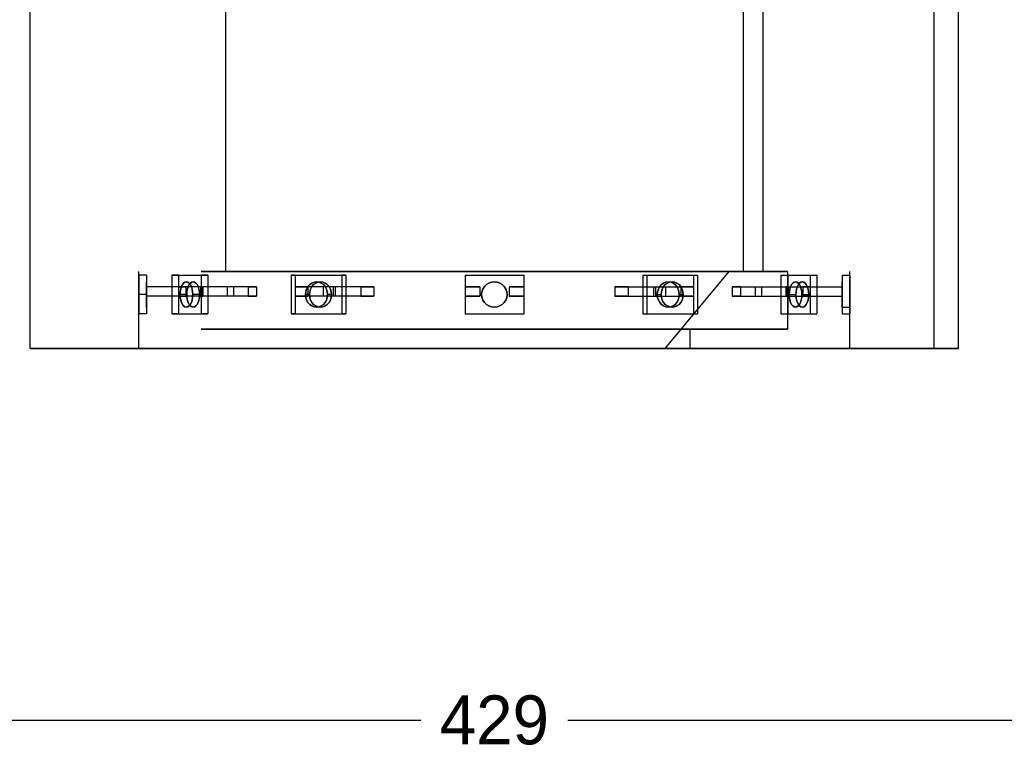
# Model space of a CAD drawing. Header units: millimetres. Extents: x -253 to 492, y -308 to 204.
# Tile 10 of 19: x -48 to 52, y -41 to 34. Entities that reach past the tile are written whole.
import ezdxf

# ---------------------------------------------------------------- set-up
doc = ezdxf.new("R2010")
doc.units = ezdxf.units.MM
doc.layers.add('DIMENSIONS', color=7, linetype='Continuous')
doc.layers.add('GEOMETRY', color=7, linetype='Continuous')
doc.dimstyles.get("Standard").update_dxf_attribs({"dimtxt": 2.5, "dimasz": 2.5, "dimexe": 1.25, "dimexo": 0.625, "dimtad": 1, "dimcen": 2.5, "dimazin": 3, "dimtfac": 1, "dimtmove": 0, "dimatfit": 3})

# ---------------------------------------------------------------- blocks, each defined once
blk = doc.blocks.new('_CLOSEDFILLED')
at = {"color": 0, "linetype": 'BYBLOCK'}
blk.add_solid([(-1, 0.164), (0, 0), (-1, -0.164)], dxfattribs=at)
blk = doc.blocks.new('*D1')
at = {"color": 7}
for p, q in [((-214.5, -3), (-214.5, -41)), ((214.5, -3), (214.5, -41)), ((-211.5, -38), (-7.5, -38)), ((7.5, -38), (211.5, -38))]:
    blk.add_line(p, q, dxfattribs=at)
at = {"layer": 'Defpoints'}
for p in [(-214.5, 0), (214.5, 0), (-214.5, -38)]:
    blk.add_point(p, dxfattribs=at)
at = {"layer": 'DIMENSIONS', "color": 7, "xscale": 3, "yscale": 3, "rotation": 180}
blk.add_blockref('_CLOSEDFILLED', (-214.5, -38), dxfattribs=at)
at = {"layer": 'DIMENSIONS', "color": 7, "xscale": 3, "yscale": 3}
blk.add_blockref('_CLOSEDFILLED', (214.5, -38), dxfattribs=at)
at = {"layer": 'DIMENSIONS', "color": 7, "insert": (0, -38), "char_height": 5, "attachment_point": 5}
blk.add_mtext('429', dxfattribs=at)

msp = doc.modelspace()

# ---------------------------------------------------------------- linework, layer by layer
at = {"layer": 'GEOMETRY'}
for p, q in [((-47.4012, 0), (-47.4012, 94.3089)), ((47.4012, 0), (47.4012, 94.3089)), ((-27.436, 7.8591), (-27.436, 86.4499)), ((27.436, 7.8591), (27.436, 86.4499)), ((-36.3153, 0), (-36.3153, 7.8591)), ((36.3153, 0), (36.3153, 7.8591))]:
    msp.add_line(p, q, dxfattribs=at)
for points in [[(44.9012, 0), (44.9012, 91.8442)], [(47.4012, 0), (47.4012, 92.3089)], [(25.4407, 7.8591), (25.4407, 86.4499)], [(27.436, 7.8591), (27.436, 86.4499)], [(-36.3153, 7.4661), (-36.3153, 3.5366)], [(-35.5172, 7.4661), (-36.3153, 7.4661)], [(-35.5172, 7.4661), (-35.5172, 6.2873)], [(-35.5172, 7.4661), (-35.5172, 3.5366)], [(-32.9465, 7.4661), (-29.9535, 7.4661)], [(-32.2553, 7.4661), (-32.9465, 7.4661)], [(-32.9465, 7.4661), (-32.9465, 3.5366)], [(-32.2553, 7.4661), (-29.2623, 7.4661)], [(-32.2553, 7.4661), (-32.2553, 3.5366)], [(-32.2553, 7.4661), (-32.2553, 6.2873)], [(-29.9535, 7.4661), (-29.9535, 3.5366)], [(-29.2623, 7.4661), (-29.9535, 7.4661)], [(29.9302, 7.8591), (29.1798, 7.8591), (26.9662, 7.8591), (23.4004, 7.8591), (18.6612, 7.8591), (12.9862, 7.8591), (6.6601, 7.8591), (0, 7.8591), (-6.6601, 7.8591), (-12.9862, 7.8591), (-18.6612, 7.8591), (-23.4004, 7.8591), (-26.9662, 7.8591), (-29.1798, 7.8591), (-29.9302, 7.8591), (-29.1798, 7.8591), (-26.9662, 7.8591), (-23.4004, 7.8591), (-18.6612, 7.8591), (-12.9862, 7.8591), (-6.6601, 7.8591), (0, 7.8591), (6.6601, 7.8591), (12.9862, 7.8591), (18.6612, 7.8591), (23.4004, 7.8591), (26.9662, 7.8591), (29.1798, 7.8591), (29.9302, 7.8591)], [(-29.2623, 7.4661), (-29.2623, 6.2873)], [(-29.2623, 7.4661), (-29.2623, 3.5366)], [(27.436, 7.8591), (26.7482, 7.8591), (24.719, 7.8591), (21.4504, 7.8591), (17.1061, 7.8591), (11.9041, 7.8591), (6.1051, 7.8591), (0, 7.8591), (-6.1051, 7.8591), (-11.9041, 7.8591), (-17.1061, 7.8591), (-21.4504, 7.8591), (-24.719, 7.8591), (-26.7482, 7.8591), (-27.436, 7.8591), (-26.7482, 7.8591), (-24.719, 7.8591), (-21.4504, 7.8591), (-17.1061, 7.8591), (-11.9041, 7.8591), (-6.1051, 7.8591), (0, 7.8591), (6.1051, 7.8591), (11.9041, 7.8591), (17.1061, 7.8591), (21.4504, 7.8591), (24.719, 7.8591), (26.7482, 7.8591), (27.436, 7.8591)], [(25.4407, 7.8591), (24.8028, 7.8591), (22.9213, 7.8591), (19.8903, 7.8591), (15.862, 7.8591), (11.0383, 7.8591), (5.6611, 7.8591), (0, 7.8591), (-5.6611, 7.8591), (-11.0383, 7.8591), (-15.862, 7.8591), (-19.8903, 7.8591), (-22.9213, 7.8591), (-24.8028, 7.8591), (-25.4407, 7.8591), (-24.8028, 7.8591), (-22.9213, 7.8591), (-19.8903, 7.8591), (-15.862, 7.8591), (-11.0383, 7.8591), (-5.6611, 7.8591), (0, 7.8591), (5.6611, 7.8591), (11.0383, 7.8591), (15.862, 7.8591), (19.8903, 7.8591), (22.9213, 7.8591), (24.8028, 7.8591), (25.4407, 7.8591)], [(23.9442, 7.8591), (23.3439, 7.8591), (21.573, 7.8591), (18.7203, 7.8591), (14.929, 7.8591), (10.389, 7.8591), (5.3281, 7.8591), (0, 7.8591), (-5.3281, 7.8591), (-10.389, 7.8591), (-14.929, 7.8591), (-18.7203, 7.8591), (-21.573, 7.8591), (-23.3439, 7.8591), (-23.9442, 7.8591), (-23.3439, 7.8591), (-21.573, 7.8591), (-18.7203, 7.8591), (-14.929, 7.8591), (-10.389, 7.8591), (-5.3281, 7.8591), (0, 7.8591), (5.3281, 7.8591), (10.389, 7.8591), (14.929, 7.8591), (18.7203, 7.8591), (21.573, 7.8591), (23.3439, 7.8591), (23.9442, 7.8591)], [(-20.7497, 7.4661), (-15.5656, 7.4661)], [(-20.3506, 7.4661), (-20.7497, 7.4661)], [(-20.7497, 7.4661), (-20.7497, 3.5366)], [(-20.3506, 7.4661), (-15.1666, 7.4661)], [(-20.3506, 7.4661), (-20.3506, 3.5366)], [(-20.3506, 7.4661), (-20.3506, 6.2873)], [(-15.5656, 7.4661), (-15.5656, 3.5366)], [(-15.1666, 7.4661), (-15.5656, 7.4661)], [(-15.1666, 7.4661), (-15.1666, 6.2873)], [(-15.1666, 7.4661), (-15.1666, 3.5366)], [(-2.993, 7.4661), (2.993, 7.4661)], [(-2.993, 7.4661), (-2.993, 3.5366)], [(-2.993, 7.4661), (-2.993, 6.2873)], [(2.993, 7.4661), (2.993, 3.5366)], [(2.993, 7.4661), (2.993, 6.2873)], [(15.1666, 7.4661), (20.3506, 7.4661)], [(15.1666, 7.4661), (15.5656, 7.4661)], [(15.1666, 7.4661), (15.1666, 3.5366)], [(15.1666, 7.4661), (15.1666, 6.2873)], [(15.5656, 7.4661), (20.7497, 7.4661)], [(15.5656, 7.4661), (15.5656, 3.5366)], [(23.9442, 7.8591), (17.4209, 0)], [(20.3506, 7.4661), (20.7497, 7.4661)], [(20.3506, 7.4661), (20.3506, 6.2873)], [(20.3506, 7.4661), (20.3506, 3.5366)], [(20.7497, 7.4661), (20.7497, 3.5366)], [(29.2623, 7.4661), (29.2623, 3.5366)], [(29.2623, 7.4661), (32.2553, 7.4661)], [(29.2623, 7.4661), (29.9535, 7.4661)], [(29.2623, 7.4661), (29.2623, 6.2873)], [(29.9302, 7.8591), (29.9302, 1.9648)], [(29.9535, 7.4661), (29.9535, 3.5366)], [(29.9535, 7.4661), (32.9465, 7.4661)], [(32.2553, 7.4661), (32.2553, 6.2873)], [(32.2553, 7.4661), (32.9465, 7.4661)], [(32.2553, 7.4661), (32.2553, 3.5366)], [(32.9465, 7.4661), (32.9465, 3.5366)], [(35.5172, 7.4661), (36.3153, 7.4661)], [(35.5172, 7.4661), (35.5172, 6.2873)], [(35.5172, 7.4661), (35.5172, 3.5366)], [(36.3153, 7.4661), (36.3153, 3.5366)], [(-36.3153, 5.5014), (-36.3153, 5.2128), (-36.3153, 4.9386), (-36.3153, 4.6927), (-36.3153, 4.4873), (-36.3153, 4.3328), (-36.3153, 4.2369), (-36.3153, 4.2044), (-36.3153, 4.2369), (-36.3153, 4.3328), (-36.3153, 4.4873), (-36.3153, 4.6927), (-36.3153, 4.9386), (-36.3153, 5.2128), (-36.3153, 5.5014), (-36.3153, 5.79), (-36.3153, 6.0641), (-36.3153, 6.31), (-36.3153, 6.5154), (-36.3153, 6.6699), (-36.3153, 6.7658), (-36.3153, 6.7983), (-36.3153, 6.7658), (-36.3153, 6.6699), (-36.3153, 6.5154), (-36.3153, 6.31), (-36.3153, 6.0641), (-36.3153, 5.79), (-36.3153, 5.5014)], [(-35.5172, 5.5014), (-35.5172, 5.2128), (-35.5172, 4.9386), (-35.5172, 4.6927), (-35.5172, 4.4873), (-35.5172, 4.3328), (-35.5172, 4.2369), (-35.5172, 4.2044), (-35.5172, 4.2369), (-35.5172, 4.3328), (-35.5172, 4.4873), (-35.5172, 4.6927), (-35.5172, 4.9386), (-35.5172, 5.2128), (-35.5172, 5.5014), (-35.5172, 5.79), (-35.5172, 6.0641), (-35.5172, 6.31), (-35.5172, 6.5154), (-35.5172, 6.6699), (-35.5172, 6.7658), (-35.5172, 6.7983), (-35.5172, 6.7658), (-35.5172, 6.6699), (-35.5172, 6.5154), (-35.5172, 6.31), (-35.5172, 6.0641), (-35.5172, 5.79), (-35.5172, 5.5014)], [(-29.7802, 6.2873), (-35.5172, 6.2873)], [(-35.5172, 6.2873), (-35.5172, 5.3442)], [(-29.8928, 6.2873), (-35.5172, 6.2873)], [(-27.2869, 6.2873), (-32.2553, 6.2873)], [(-32.2553, 6.2873), (-31.5071, 6.2873)], [(-30.8015, 5.5014), (-30.8178, 5.2128), (-30.8657, 4.9386), (-30.943, 4.6927), (-31.0457, 4.4873), (-31.1686, 4.3328), (-31.3057, 4.2369), (-31.45, 4.2044), (-31.5943, 4.2369), (-31.7314, 4.3328), (-31.8543, 4.4873), (-31.957, 4.6927), (-32.0343, 4.9386), (-32.0822, 5.2128), (-32.0985, 5.5014), (-32.0822, 5.79), (-32.0343, 6.0641), (-31.957, 6.31), (-31.8543, 6.5154), (-31.7314, 6.6699), (-31.5943, 6.7658), (-31.45, 6.7983), (-31.3057, 6.7658), (-31.1686, 6.6699), (-31.0457, 6.5154), (-30.943, 6.31), (-30.8657, 6.0641), (-30.8178, 5.79), (-30.8015, 5.5014)], [(-32.0985, 5.5014), (-32.0822, 5.2128), (-32.0343, 4.9386), (-31.957, 4.6927), (-31.8543, 4.4873), (-31.7314, 4.3328), (-31.5943, 4.2369), (-31.45, 4.2044), (-31.3057, 4.2369), (-31.1686, 4.3328), (-31.0457, 4.4873), (-30.943, 4.6927), (-30.8657, 4.9386), (-30.8178, 5.2128), (-30.8015, 5.5014), (-30.8178, 5.79), (-30.8657, 6.0641), (-30.943, 6.31), (-31.0457, 6.5154), (-31.1686, 6.6699), (-31.3057, 6.7658), (-31.45, 6.7983), (-31.5943, 6.7658), (-31.7314, 6.6699), (-31.8543, 6.5154), (-31.957, 6.31), (-32.0343, 6.0641), (-32.0822, 5.79), (-32.0985, 5.5014)], [(-31.5071, 6.2873), (-31.5071, 5.3442)], [(-26.6362, 6.2873), (-31.5071, 6.2873)], [(-30.1103, 5.5014), (-30.1266, 5.2128), (-30.1745, 4.9386), (-30.2518, 4.6927), (-30.3545, 4.4873), (-30.4774, 4.3328), (-30.6145, 4.2369), (-30.7588, 4.2044), (-30.9031, 4.2369), (-31.0402, 4.3328), (-31.1631, 4.4873), (-31.2658, 4.6927), (-31.3431, 4.9386), (-31.391, 5.2128), (-31.4073, 5.5014), (-31.391, 5.79), (-31.3431, 6.0641), (-31.2658, 6.31), (-31.1631, 6.5154), (-31.0402, 6.6699), (-30.9031, 6.7658), (-30.7588, 6.7983), (-30.6145, 6.7658), (-30.4774, 6.6699), (-30.3545, 6.5154), (-30.2518, 6.31), (-30.1745, 6.0641), (-30.1266, 5.79), (-30.1103, 5.5014)], [(-31.4073, 5.5014), (-31.391, 5.2128), (-31.3431, 4.9386), (-31.2658, 4.6927), (-31.1631, 4.4873), (-31.0402, 4.3328), (-30.9031, 4.2369), (-30.7588, 4.2044), (-30.6145, 4.2369), (-30.4774, 4.3328), (-30.3545, 4.4873), (-30.2518, 4.6927), (-30.1745, 4.9386), (-30.1266, 5.2128), (-30.1103, 5.5014), (-30.1266, 5.79), (-30.1745, 6.0641), (-30.2518, 6.31), (-30.3545, 6.5154), (-30.4774, 6.6699), (-30.6145, 6.7658), (-30.7588, 6.7983), (-30.9031, 6.7658), (-31.0402, 6.6699), (-31.1631, 6.5154), (-31.2658, 6.31), (-31.3431, 6.0641), (-31.391, 5.79), (-31.4073, 5.5014)], [(-30.0105, 6.2873), (-30.0105, 5.3442)], [(-29.2623, 6.2873), (-30.0105, 6.2873)], [(-25.1397, 6.2873), (-30.0105, 6.2873)], [(-29.8928, 6.2873), (-29.8928, 5.3442)], [(-29.8928, 6.2873), (-29.89, 6.2873), (-29.887, 6.2873), (-29.884, 6.2873), (-29.8809, 6.2873), (-29.8776, 6.2873), (-29.8743, 6.2873), (-29.8708, 6.2873), (-29.8673, 6.2873), (-29.8636, 6.2873), (-29.8598, 6.2873), (-29.856, 6.2873), (-29.852, 6.2873), (-29.848, 6.2873), (-29.8438, 6.2873), (-29.8395, 6.2873), (-29.8351, 6.2873), (-29.8307, 6.2873), (-29.8261, 6.2873), (-29.8214, 6.2873), (-29.8166, 6.2873), (-29.8117, 6.2873), (-29.8067, 6.2873), (-29.8016, 6.2873), (-29.7964, 6.2873), (-29.7911, 6.2873), (-29.7857, 6.2873), (-29.7802, 6.2873)], [(-29.7802, 6.2873), (-29.7802, 5.3442)], [(-24.2939, 6.2873), (-29.2623, 6.2873)], [(-26.6362, 6.2873), (-26.6615, 6.2873), (-26.6867, 6.2873), (-26.7118, 6.2873), (-26.7369, 6.2873), (-26.7618, 6.2873), (-26.7866, 6.2873), (-26.8114, 6.2873), (-26.836, 6.2873), (-26.8606, 6.2873), (-26.8851, 6.2873), (-26.9095, 6.2873), (-26.9338, 6.2873), (-26.958, 6.2873), (-26.9821, 6.2873), (-27.0061, 6.2873), (-27.03, 6.2873), (-27.0538, 6.2873), (-27.0776, 6.2873), (-27.1012, 6.2873), (-27.1247, 6.2873), (-27.1482, 6.2873), (-27.1715, 6.2873), (-27.1948, 6.2873), (-27.218, 6.2873), (-27.2411, 6.2873), (-27.264, 6.2873), (-27.2869, 6.2873)], [(-27.2869, 6.2873), (-27.2869, 5.3442)], [(-26.6362, 6.2873), (-26.6362, 5.3442)], [(-25.1397, 6.2873), (-25.1397, 5.3442)], [(-25.1397, 6.2873), (-25.1095, 6.2873), (-25.0792, 6.2873), (-25.0488, 6.2873), (-25.0183, 6.2873), (-24.9877, 6.2873), (-24.9571, 6.2873), (-24.9264, 6.2873), (-24.8956, 6.2873), (-24.8647, 6.2873), (-24.8337, 6.2873), (-24.8026, 6.2873), (-24.7715, 6.2873), (-24.7402, 6.2873), (-24.7089, 6.2873), (-24.6775, 6.2873), (-24.646, 6.2873), (-24.6144, 6.2873), (-24.5827, 6.2873), (-24.551, 6.2873), (-24.5191, 6.2873), (-24.4872, 6.2873), (-24.4552, 6.2873), (-24.4231, 6.2873), (-24.3909, 6.2873), (-24.3587, 6.2873), (-24.3263, 6.2873), (-24.2939, 6.2873)], [(-24.2939, 6.2873), (-24.2939, 5.3442)], [(-17.4821, 6.2873), (-20.3506, 6.2873)], [(-20.3506, 6.2873), (-19.0546, 6.2873)], [(-19.2809, 5.5014), (-19.2527, 5.79), (-19.1697, 6.0641), (-19.0358, 6.31), (-18.858, 6.5154), (-18.645, 6.6699), (-18.4076, 6.7658), (-18.1577, 6.7983), (-17.9077, 6.7658), (-17.6703, 6.6699), (-17.4574, 6.5154), (-17.2795, 6.31), (-17.1457, 6.0641), (-17.0626, 5.79), (-17.0345, 5.5014), (-17.0626, 5.2128), (-17.1457, 4.9386), (-17.2795, 4.6927), (-17.4574, 4.4873), (-17.6703, 4.3328), (-17.9077, 4.2369), (-18.1577, 4.2044), (-18.4076, 4.2369), (-18.645, 4.3328), (-18.858, 4.4873), (-19.0358, 4.6927), (-19.1697, 4.9386), (-19.2527, 5.2128), (-19.2809, 5.5014)], [(-17.0345, 5.5014), (-17.0626, 5.79), (-17.1457, 6.0641), (-17.2795, 6.31), (-17.4574, 6.5154), (-17.6703, 6.6699), (-17.9077, 6.7658), (-18.1577, 6.7983), (-18.4076, 6.7658), (-18.645, 6.6699), (-18.858, 6.5154), (-19.0358, 6.31), (-19.1697, 6.0641), (-19.2527, 5.79), (-19.2809, 5.5014), (-19.2527, 5.2128), (-19.1697, 4.9386), (-19.0358, 4.6927), (-18.858, 4.4873), (-18.645, 4.3328), (-18.4076, 4.2369), (-18.1577, 4.2044), (-17.9077, 4.2369), (-17.6703, 4.3328), (-17.4574, 4.4873), (-17.2795, 4.6927), (-17.1457, 4.9386), (-17.0626, 5.2128), (-17.0345, 5.5014)], [(-19.0546, 6.2873), (-19.0546, 5.3442)], [(-16.2424, 6.2873), (-19.0546, 6.2873)], [(-18.8818, 5.5014), (-18.8537, 5.79), (-18.7706, 6.0641), (-18.6368, 6.31), (-18.4589, 6.5154), (-18.2459, 6.6699), (-18.0085, 6.7658), (-17.7586, 6.7983), (-17.5087, 6.7658), (-17.2713, 6.6699), (-17.0583, 6.5154), (-16.8804, 6.31), (-16.7466, 6.0641), (-16.6636, 5.79), (-16.6354, 5.5014), (-16.6636, 5.2128), (-16.7466, 4.9386), (-16.8804, 4.6927), (-17.0583, 4.4873), (-17.2713, 4.3328), (-17.5087, 4.2369), (-17.7586, 4.2044), (-18.0085, 4.2369), (-18.2459, 4.3328), (-18.4589, 4.4873), (-18.6368, 4.6927), (-18.7706, 4.9386), (-18.8537, 5.2128), (-18.8818, 5.5014)], [(-16.6354, 5.5014), (-16.6636, 5.79), (-16.7466, 6.0641), (-16.8804, 6.31), (-17.0583, 6.5154), (-17.2713, 6.6699), (-17.5087, 6.7658), (-17.7586, 6.7983), (-18.0085, 6.7658), (-18.2459, 6.6699), (-18.4589, 6.5154), (-18.6368, 6.31), (-18.7706, 6.0641), (-18.8537, 5.79), (-18.8818, 5.5014), (-18.8537, 5.2128), (-18.7706, 4.9386), (-18.6368, 4.6927), (-18.4589, 4.4873), (-18.2459, 4.3328), (-18.0085, 4.2369), (-17.7586, 4.2044), (-17.5087, 4.2369), (-17.2713, 4.3328), (-17.0583, 4.4873), (-16.8804, 4.6927), (-16.7466, 4.9386), (-16.6636, 5.2128), (-16.6354, 5.5014)], [(-16.2424, 6.2873), (-16.2891, 6.2873), (-16.3357, 6.2873), (-16.3822, 6.2873), (-16.4287, 6.2873), (-16.4752, 6.2873), (-16.5215, 6.2873), (-16.5679, 6.2873), (-16.6141, 6.2873), (-16.6603, 6.2873), (-16.7065, 6.2873), (-16.7526, 6.2873), (-16.7986, 6.2873), (-16.8446, 6.2873), (-16.8905, 6.2873), (-16.9364, 6.2873), (-16.9822, 6.2873), (-17.0279, 6.2873), (-17.0736, 6.2873), (-17.1193, 6.2873), (-17.1648, 6.2873), (-17.2103, 6.2873), (-17.2558, 6.2873), (-17.3012, 6.2873), (-17.3465, 6.2873), (-17.3918, 6.2873), (-17.437, 6.2873), (-17.4821, 6.2873)], [(-17.4821, 6.2873), (-17.4821, 5.3442)], [(-16.4626, 6.2873), (-16.4626, 5.3442)], [(-15.1666, 6.2873), (-16.4626, 6.2873)], [(-13.6504, 6.2873), (-16.4626, 6.2873)], [(-16.2424, 6.2873), (-16.2424, 5.3442)], [(-12.2981, 6.2873), (-15.1666, 6.2873)], [(-13.6504, 6.2873), (-13.6504, 5.3442)], [(-13.6504, 6.2873), (-13.6009, 6.2873), (-13.5513, 6.2873), (-13.5018, 6.2873), (-13.4521, 6.2873), (-13.4024, 6.2873), (-13.3527, 6.2873), (-13.3029, 6.2873), (-13.2531, 6.2873), (-13.2033, 6.2873), (-13.1533, 6.2873), (-13.1034, 6.2873), (-13.0534, 6.2873), (-13.0033, 6.2873), (-12.9533, 6.2873), (-12.9031, 6.2873), (-12.8529, 6.2873), (-12.8027, 6.2873), (-12.7524, 6.2873), (-12.7021, 6.2873), (-12.6518, 6.2873), (-12.6014, 6.2873), (-12.5509, 6.2873), (-12.5004, 6.2873), (-12.4499, 6.2873), (-12.3993, 6.2873), (-12.3487, 6.2873), (-12.2981, 6.2873)], [(-12.2981, 6.2873), (-12.2981, 5.3442)], [(-1.4965, 6.2873), (-1.552, 6.2873), (-1.6075, 6.2873), (-1.663, 6.2873), (-1.7185, 6.2873), (-1.774, 6.2873), (-1.8295, 6.2873), (-1.885, 6.2873), (-1.9405, 6.2873), (-1.996, 6.2873), (-2.0514, 6.2873), (-2.1069, 6.2873), (-2.1623, 6.2873), (-2.2178, 6.2873), (-2.2732, 6.2873), (-2.3286, 6.2873), (-2.384, 6.2873), (-2.4394, 6.2873), (-2.4948, 6.2873), (-2.5502, 6.2873), (-2.6056, 6.2873), (-2.661, 6.2873), (-2.7163, 6.2873), (-2.7717, 6.2873), (-2.827, 6.2873), (-2.8824, 6.2873), (-2.9377, 6.2873), (-2.993, 6.2873)], [(-2.993, 6.2873), (-2.993, 5.3442)], [(-2.993, 6.2873), (-1.4965, 6.2873)], [(-1.4965, 6.2873), (-1.4965, 5.3442)], [(-1.297, 5.5014), (-1.2645, 5.79), (-1.1685, 6.0641), (-1.014, 6.31), (-0.8087, 6.5154), (-0.5627, 6.6699), (-0.2886, 6.7658), (0, 6.7983), (0.2886, 6.7658), (0.5627, 6.6699), (0.8087, 6.5154), (1.014, 6.31), (1.1685, 6.0641), (1.2645, 5.79), (1.297, 5.5014), (1.2645, 5.2128), (1.1685, 4.9386), (1.014, 4.6927), (0.8087, 4.4873), (0.5627, 4.3328), (0.2886, 4.2369), (0, 4.2044), (-0.2886, 4.2369), (-0.5627, 4.3328), (-0.8087, 4.4873), (-1.014, 4.6927), (-1.1685, 4.9386), (-1.2645, 5.2128), (-1.297, 5.5014)], [(1.297, 5.5014), (1.2645, 5.79), (1.1685, 6.0641), (1.014, 6.31), (0.8087, 6.5154), (0.5627, 6.6699), (0.2886, 6.7658), (0, 6.7983), (-0.2886, 6.7658), (-0.5627, 6.6699), (-0.8087, 6.5154), (-1.014, 6.31), (-1.1685, 6.0641), (-1.2645, 5.79), (-1.297, 5.5014), (-1.2645, 5.2128), (-1.1685, 4.9386), (-1.014, 4.6927), (-0.8087, 4.4873), (-0.5627, 4.3328), (-0.2886, 4.2369), (0, 4.2044), (0.2886, 4.2369), (0.5627, 4.3328), (0.8087, 4.4873), (1.014, 4.6927), (1.1685, 4.9386), (1.2645, 5.2128), (1.297, 5.5014)], [(1.4965, 6.2873), (1.4965, 5.3442)], [(1.4965, 6.2873), (1.552, 6.2873), (1.6075, 6.2873), (1.663, 6.2873), (1.7185, 6.2873), (1.774, 6.2873), (1.8295, 6.2873), (1.885, 6.2873), (1.9405, 6.2873), (1.996, 6.2873), (2.0514, 6.2873), (2.1069, 6.2873), (2.1623, 6.2873), (2.2178, 6.2873), (2.2732, 6.2873), (2.3286, 6.2873), (2.384, 6.2873), (2.4394, 6.2873), (2.4948, 6.2873), (2.5502, 6.2873), (2.6056, 6.2873), (2.661, 6.2873), (2.7163, 6.2873), (2.7717, 6.2873), (2.827, 6.2873), (2.8824, 6.2873), (2.9377, 6.2873), (2.993, 6.2873)], [(2.993, 6.2873), (1.4965, 6.2873)], [(2.993, 6.2873), (2.993, 5.3442)], [(13.6504, 6.2873), (13.6009, 6.2873), (13.5513, 6.2873), (13.5018, 6.2873), (13.4521, 6.2873), (13.4024, 6.2873), (13.3527, 6.2873), (13.3029, 6.2873), (13.2531, 6.2873), (13.2033, 6.2873), (13.1533, 6.2873), (13.1034, 6.2873), (13.0534, 6.2873), (13.0033, 6.2873), (12.9533, 6.2873), (12.9031, 6.2873), (12.8529, 6.2873), (12.8027, 6.2873), (12.7524, 6.2873), (12.7021, 6.2873), (12.6518, 6.2873), (12.6014, 6.2873), (12.5509, 6.2873), (12.5004, 6.2873), (12.4499, 6.2873), (12.3993, 6.2873), (12.3487, 6.2873), (12.2981, 6.2873)], [(12.2981, 6.2873), (12.2981, 5.3442)], [(12.2981, 6.2873), (15.1666, 6.2873)], [(13.6504, 6.2873), (13.6504, 5.3442)], [(13.6504, 6.2873), (16.4626, 6.2873)], [(15.1666, 6.2873), (16.4626, 6.2873)], [(16.2424, 6.2873), (16.2424, 5.3442)], [(16.2424, 6.2873), (16.2891, 6.2873), (16.3357, 6.2873), (16.3822, 6.2873), (16.4287, 6.2873), (16.4752, 6.2873), (16.5215, 6.2873), (16.5679, 6.2873), (16.6141, 6.2873), (16.6603, 6.2873), (16.7065, 6.2873), (16.7526, 6.2873), (16.7986, 6.2873), (16.8446, 6.2873), (16.8905, 6.2873), (16.9364, 6.2873), (16.9822, 6.2873), (17.0279, 6.2873), (17.0736, 6.2873), (17.1193, 6.2873), (17.1648, 6.2873), (17.2103, 6.2873), (17.2558, 6.2873), (17.3012, 6.2873), (17.3465, 6.2873), (17.3918, 6.2873), (17.437, 6.2873), (17.4821, 6.2873)], [(16.2424, 6.2873), (19.0546, 6.2873)], [(16.4626, 6.2873), (16.4626, 5.3442)], [(16.6354, 5.5014), (16.6636, 5.79), (16.7466, 6.0641), (16.8804, 6.31), (17.0583, 6.5154), (17.2713, 6.6699), (17.5087, 6.7658), (17.7586, 6.7983), (18.0085, 6.7658), (18.2459, 6.6699), (18.4589, 6.5154), (18.6368, 6.31), (18.7706, 6.0641), (18.8537, 5.79), (18.8818, 5.5014), (18.8537, 5.2128), (18.7706, 4.9386), (18.6368, 4.6927), (18.4589, 4.4873), (18.2459, 4.3328), (18.0085, 4.2369), (17.7586, 4.2044), (17.5087, 4.2369), (17.2713, 4.3328), (17.0583, 4.4873), (16.8804, 4.6927), (16.7466, 4.9386), (16.6636, 5.2128), (16.6354, 5.5014)], [(18.8818, 5.5014), (18.8537, 5.79), (18.7706, 6.0641), (18.6368, 6.31), (18.4589, 6.5154), (18.2459, 6.6699), (18.0085, 6.7658), (17.7586, 6.7983), (17.5087, 6.7658), (17.2713, 6.6699), (17.0583, 6.5154), (16.8804, 6.31), (16.7466, 6.0641), (16.6636, 5.79), (16.6354, 5.5014), (16.6636, 5.2128), (16.7466, 4.9386), (16.8804, 4.6927), (17.0583, 4.4873), (17.2713, 4.3328), (17.5087, 4.2369), (17.7586, 4.2044), (18.0085, 4.2369), (18.2459, 4.3328), (18.4589, 4.4873), (18.6368, 4.6927), (18.7706, 4.9386), (18.8537, 5.2128), (18.8818, 5.5014)], [(17.0345, 5.5014), (17.0626, 5.79), (17.1457, 6.0641), (17.2795, 6.31), (17.4574, 6.5154), (17.6703, 6.6699), (17.9077, 6.7658), (18.1577, 6.7983), (18.4076, 6.7658), (18.645, 6.6699), (18.858, 6.5154), (19.0358, 6.31), (19.1697, 6.0641), (19.2527, 5.79), (19.2809, 5.5014), (19.2527, 5.2128), (19.1697, 4.9386), (19.0358, 4.6927), (18.858, 4.4873), (18.645, 4.3328), (18.4076, 4.2369), (18.1577, 4.2044), (17.9077, 4.2369), (17.6703, 4.3328), (17.4574, 4.4873), (17.2795, 4.6927), (17.1457, 4.9386), (17.0626, 5.2128), (17.0345, 5.5014)], [(19.2809, 5.5014), (19.2527, 5.79), (19.1697, 6.0641), (19.0358, 6.31), (18.858, 6.5154), (18.645, 6.6699), (18.4076, 6.7658), (18.1577, 6.7983), (17.9077, 6.7658), (17.6703, 6.6699), (17.4574, 6.5154), (17.2795, 6.31), (17.1457, 6.0641), (17.0626, 5.79), (17.0345, 5.5014), (17.0626, 5.2128), (17.1457, 4.9386), (17.2795, 4.6927), (17.4574, 4.4873), (17.6703, 4.3328), (17.9077, 4.2369), (18.1577, 4.2044), (18.4076, 4.2369), (18.645, 4.3328), (18.858, 4.4873), (19.0358, 4.6927), (19.1697, 4.9386), (19.2527, 5.2128), (19.2809, 5.5014)], [(17.4821, 6.2873), (17.4821, 5.3442)], [(17.4821, 6.2873), (20.3506, 6.2873)], [(19.0546, 6.2873), (19.0546, 5.3442)], [(20.3506, 6.2873), (19.0546, 6.2873)], [(25.1397, 6.2873), (25.1095, 6.2873), (25.0792, 6.2873), (25.0488, 6.2873), (25.0183, 6.2873), (24.9877, 6.2873), (24.9571, 6.2873), (24.9264, 6.2873), (24.8956, 6.2873), (24.8647, 6.2873), (24.8337, 6.2873), (24.8026, 6.2873), (24.7715, 6.2873), (24.7402, 6.2873), (24.7089, 6.2873), (24.6775, 6.2873), (24.646, 6.2873), (24.6144, 6.2873), (24.5827, 6.2873), (24.551, 6.2873), (24.5191, 6.2873), (24.4872, 6.2873), (24.4552, 6.2873), (24.4231, 6.2873), (24.3909, 6.2873), (24.3587, 6.2873), (24.3263, 6.2873), (24.2939, 6.2873)], [(24.2939, 6.2873), (24.2939, 5.3442)], [(24.2939, 6.2873), (29.2623, 6.2873)], [(25.1397, 6.2873), (25.1397, 5.3442)], [(25.1397, 6.2873), (30.0105, 6.2873)], [(26.6362, 6.2873), (26.6362, 5.3442)], [(26.6362, 6.2873), (26.6615, 6.2873), (26.6867, 6.2873), (26.7118, 6.2873), (26.7369, 6.2873), (26.7618, 6.2873), (26.7866, 6.2873), (26.8114, 6.2873), (26.836, 6.2873), (26.8606, 6.2873), (26.8851, 6.2873), (26.9095, 6.2873), (26.9338, 6.2873), (26.958, 6.2873), (26.9821, 6.2873), (27.0061, 6.2873), (27.03, 6.2873), (27.0538, 6.2873), (27.0776, 6.2873), (27.1012, 6.2873), (27.1247, 6.2873), (27.1482, 6.2873), (27.1715, 6.2873), (27.1948, 6.2873), (27.218, 6.2873), (27.2411, 6.2873), (27.264, 6.2873), (27.2869, 6.2873)], [(26.6362, 6.2873), (31.5071, 6.2873)], [(27.2869, 6.2873), (27.2869, 5.3442)], [(27.2869, 6.2873), (32.2553, 6.2873)], [(29.2623, 6.2873), (30.0105, 6.2873)], [(29.8928, 6.2873), (29.89, 6.2873), (29.887, 6.2873), (29.884, 6.2873), (29.8809, 6.2873), (29.8776, 6.2873), (29.8743, 6.2873), (29.8708, 6.2873), (29.8673, 6.2873), (29.8636, 6.2873), (29.8598, 6.2873), (29.856, 6.2873), (29.852, 6.2873), (29.848, 6.2873), (29.8438, 6.2873), (29.8395, 6.2873), (29.8351, 6.2873), (29.8307, 6.2873), (29.8261, 6.2873), (29.8214, 6.2873), (29.8166, 6.2873), (29.8117, 6.2873), (29.8067, 6.2873), (29.8016, 6.2873), (29.7964, 6.2873), (29.7911, 6.2873), (29.7857, 6.2873), (29.7802, 6.2873)], [(29.7802, 6.2873), (29.7802, 5.3442)], [(29.7802, 6.2873), (35.5172, 6.2873)], [(29.8928, 6.2873), (29.8928, 5.3442)], [(29.8928, 6.2873), (35.5172, 6.2873)], [(30.0105, 6.2873), (30.0105, 5.3442)], [(31.4073, 5.5014), (31.391, 5.2128), (31.3431, 4.9386), (31.2658, 4.6927), (31.1631, 4.4873), (31.0402, 4.3328), (30.9031, 4.2369), (30.7588, 4.2044), (30.6145, 4.2369), (30.4774, 4.3328), (30.3545, 4.4873), (30.2518, 4.6927), (30.1745, 4.9386), (30.1266, 5.2128), (30.1103, 5.5014), (30.1266, 5.79), (30.1745, 6.0641), (30.2518, 6.31), (30.3545, 6.5154), (30.4774, 6.6699), (30.6145, 6.7658), (30.7588, 6.7983), (30.9031, 6.7658), (31.0402, 6.6699), (31.1631, 6.5154), (31.2658, 6.31), (31.3431, 6.0641), (31.391, 5.79), (31.4073, 5.5014)], [(30.1103, 5.5014), (30.1266, 5.2128), (30.1745, 4.9386), (30.2518, 4.6927), (30.3545, 4.4873), (30.4774, 4.3328), (30.6145, 4.2369), (30.7588, 4.2044), (30.9031, 4.2369), (31.0402, 4.3328), (31.1631, 4.4873), (31.2658, 4.6927), (31.3431, 4.9386), (31.391, 5.2128), (31.4073, 5.5014), (31.391, 5.79), (31.3431, 6.0641), (31.2658, 6.31), (31.1631, 6.5154), (31.0402, 6.6699), (30.9031, 6.7658), (30.7588, 6.7983), (30.6145, 6.7658), (30.4774, 6.6699), (30.3545, 6.5154), (30.2518, 6.31), (30.1745, 6.0641), (30.1266, 5.79), (30.1103, 5.5014)], [(32.0985, 5.5014), (32.0822, 5.2128), (32.0343, 4.9386), (31.957, 4.6927), (31.8543, 4.4873), (31.7314, 4.3328), (31.5943, 4.2369), (31.45, 4.2044), (31.3057, 4.2369), (31.1686, 4.3328), (31.0457, 4.4873), (30.943, 4.6927), (30.8657, 4.9386), (30.8178, 5.2128), (30.8015, 5.5014), (30.8178, 5.79), (30.8657, 6.0641), (30.943, 6.31), (31.0457, 6.5154), (31.1686, 6.6699), (31.3057, 6.7658), (31.45, 6.7983), (31.5943, 6.7658), (31.7314, 6.6699), (31.8543, 6.5154), (31.957, 6.31), (32.0343, 6.0641), (32.0822, 5.79), (32.0985, 5.5014)], [(30.8015, 5.5014), (30.8178, 5.2128), (30.8657, 4.9386), (30.943, 4.6927), (31.0457, 4.4873), (31.1686, 4.3328), (31.3057, 4.2369), (31.45, 4.2044), (31.5943, 4.2369), (31.7314, 4.3328), (31.8543, 4.4873), (31.957, 4.6927), (32.0343, 4.9386), (32.0822, 5.2128), (32.0985, 5.5014), (32.0822, 5.79), (32.0343, 6.0641), (31.957, 6.31), (31.8543, 6.5154), (31.7314, 6.6699), (31.5943, 6.7658), (31.45, 6.7983), (31.3057, 6.7658), (31.1686, 6.6699), (31.0457, 6.5154), (30.943, 6.31), (30.8657, 6.0641), (30.8178, 5.79), (30.8015, 5.5014)], [(31.5071, 6.2873), (31.5071, 5.3442)], [(32.2553, 6.2873), (31.5071, 6.2873)], [(35.5172, 4.2044), (35.5172, 4.2369), (35.5172, 4.3328), (35.5172, 4.4873), (35.5172, 4.6927), (35.5172, 4.9386), (35.5172, 5.2128), (35.5172, 5.5014), (35.5172, 5.79), (35.5172, 6.0641), (35.5172, 6.31), (35.5172, 6.5154), (35.5172, 6.6699), (35.5172, 6.7658), (35.5172, 6.7983), (35.5172, 6.7658), (35.5172, 6.6699), (35.5172, 6.5154), (35.5172, 6.31), (35.5172, 6.0641), (35.5172, 5.79), (35.5172, 5.5014), (35.5172, 5.2128), (35.5172, 4.9386), (35.5172, 4.6927), (35.5172, 4.4873), (35.5172, 4.3328), (35.5172, 4.2369), (35.5172, 4.2044)], [(35.5172, 6.2873), (35.5172, 5.3442)], [(36.3153, 4.2044), (36.3153, 4.2369), (36.3153, 4.3328), (36.3153, 4.4873), (36.3153, 4.6927), (36.3153, 4.9386), (36.3153, 5.2128), (36.3153, 5.5014), (36.3153, 5.79), (36.3153, 6.0641), (36.3153, 6.31), (36.3153, 6.5154), (36.3153, 6.6699), (36.3153, 6.7658), (36.3153, 6.7983), (36.3153, 6.7658), (36.3153, 6.6699), (36.3153, 6.5154), (36.3153, 6.31), (36.3153, 6.0641), (36.3153, 5.79), (36.3153, 5.5014), (36.3153, 5.2128), (36.3153, 4.9386), (36.3153, 4.6927), (36.3153, 4.4873), (36.3153, 4.3328), (36.3153, 4.2369), (36.3153, 4.2044)], [(-35.5172, 5.5014), (-36.3153, 5.5014)], [(-29.7802, 5.3442), (-35.5172, 5.3442)], [(-35.5172, 5.3442), (-35.5172, 3.5366)], [(-29.8928, 5.3442), (-35.5172, 5.3442)], [(-27.2869, 5.3442), (-32.2553, 5.3442)], [(-32.2553, 5.3442), (-32.2553, 3.5366)], [(-32.2553, 5.3442), (-31.5071, 5.3442)], [(-31.4073, 5.5014), (-32.0985, 5.5014)], [(-26.6362, 5.3442), (-31.5071, 5.3442)], [(-30.1103, 5.5014), (-30.8015, 5.5014)], [(-29.2623, 5.3442), (-30.0105, 5.3442)], [(-25.1397, 5.3442), (-30.0105, 5.3442)], [(-29.8928, 5.3442), (-29.89, 5.3442), (-29.887, 5.3442), (-29.884, 5.3442), (-29.8809, 5.3442), (-29.8776, 5.3442), (-29.8743, 5.3442), (-29.8708, 5.3442), (-29.8673, 5.3442), (-29.8636, 5.3442), (-29.8598, 5.3442), (-29.856, 5.3442), (-29.852, 5.3442), (-29.848, 5.3442), (-29.8438, 5.3442), (-29.8395, 5.3442), (-29.8351, 5.3442), (-29.8307, 5.3442), (-29.8261, 5.3442), (-29.8214, 5.3442), (-29.8166, 5.3442), (-29.8117, 5.3442), (-29.8067, 5.3442), (-29.8016, 5.3442), (-29.7964, 5.3442), (-29.7911, 5.3442), (-29.7857, 5.3442), (-29.7802, 5.3442)], [(-24.2939, 5.3442), (-29.2623, 5.3442)], [(-29.2623, 5.3442), (-29.2623, 3.5366)], [(-26.6362, 5.3442), (-26.6615, 5.3442), (-26.6867, 5.3442), (-26.7118, 5.3442), (-26.7369, 5.3442), (-26.7618, 5.3442), (-26.7866, 5.3442), (-26.8114, 5.3442), (-26.836, 5.3442), (-26.8606, 5.3442), (-26.8851, 5.3442), (-26.9095, 5.3442), (-26.9338, 5.3442), (-26.958, 5.3442), (-26.9821, 5.3442), (-27.0061, 5.3442), (-27.03, 5.3442), (-27.0538, 5.3442), (-27.0776, 5.3442), (-27.1012, 5.3442), (-27.1247, 5.3442), (-27.1482, 5.3442), (-27.1715, 5.3442), (-27.1948, 5.3442), (-27.218, 5.3442), (-27.2411, 5.3442), (-27.264, 5.3442), (-27.2869, 5.3442)], [(-25.1397, 5.3442), (-25.1095, 5.3442), (-25.0792, 5.3442), (-25.0488, 5.3442), (-25.0183, 5.3442), (-24.9877, 5.3442), (-24.9571, 5.3442), (-24.9264, 5.3442), (-24.8956, 5.3442), (-24.8647, 5.3442), (-24.8337, 5.3442), (-24.8026, 5.3442), (-24.7715, 5.3442), (-24.7402, 5.3442), (-24.7089, 5.3442), (-24.6775, 5.3442), (-24.646, 5.3442), (-24.6144, 5.3442), (-24.5827, 5.3442), (-24.551, 5.3442), (-24.5191, 5.3442), (-24.4872, 5.3442), (-24.4552, 5.3442), (-24.4231, 5.3442), (-24.3909, 5.3442), (-24.3587, 5.3442), (-24.3263, 5.3442), (-24.2939, 5.3442)], [(-17.4821, 5.3442), (-20.3506, 5.3442)], [(-20.3506, 5.3442), (-20.3506, 3.5366)], [(-20.3506, 5.3442), (-19.0546, 5.3442)], [(-18.8818, 5.5014), (-19.2809, 5.5014)], [(-16.2424, 5.3442), (-19.0546, 5.3442)], [(-16.2424, 5.3442), (-16.2891, 5.3442), (-16.3357, 5.3442), (-16.3822, 5.3442), (-16.4287, 5.3442), (-16.4752, 5.3442), (-16.5215, 5.3442), (-16.5679, 5.3442), (-16.6141, 5.3442), (-16.6603, 5.3442), (-16.7065, 5.3442), (-16.7526, 5.3442), (-16.7986, 5.3442), (-16.8446, 5.3442), (-16.8905, 5.3442), (-16.9364, 5.3442), (-16.9822, 5.3442), (-17.0279, 5.3442), (-17.0736, 5.3442), (-17.1193, 5.3442), (-17.1648, 5.3442), (-17.2103, 5.3442), (-17.2558, 5.3442), (-17.3012, 5.3442), (-17.3465, 5.3442), (-17.3918, 5.3442), (-17.437, 5.3442), (-17.4821, 5.3442)], [(-16.6354, 5.5014), (-17.0345, 5.5014)], [(-15.1666, 5.3442), (-16.4626, 5.3442)], [(-13.6504, 5.3442), (-16.4626, 5.3442)], [(-12.2981, 5.3442), (-15.1666, 5.3442)], [(-15.1666, 5.3442), (-15.1666, 3.5366)], [(-13.6504, 5.3442), (-13.6009, 5.3442), (-13.5513, 5.3442), (-13.5018, 5.3442), (-13.4521, 5.3442), (-13.4024, 5.3442), (-13.3527, 5.3442), (-13.3029, 5.3442), (-13.2531, 5.3442), (-13.2033, 5.3442), (-13.1533, 5.3442), (-13.1034, 5.3442), (-13.0534, 5.3442), (-13.0033, 5.3442), (-12.9533, 5.3442), (-12.9031, 5.3442), (-12.8529, 5.3442), (-12.8027, 5.3442), (-12.7524, 5.3442), (-12.7021, 5.3442), (-12.6518, 5.3442), (-12.6014, 5.3442), (-12.5509, 5.3442), (-12.5004, 5.3442), (-12.4499, 5.3442), (-12.3993, 5.3442), (-12.3487, 5.3442), (-12.2981, 5.3442)], [(-1.4965, 5.3442), (-1.552, 5.3442), (-1.6075, 5.3442), (-1.663, 5.3442), (-1.7185, 5.3442), (-1.774, 5.3442), (-1.8295, 5.3442), (-1.885, 5.3442), (-1.9405, 5.3442), (-1.996, 5.3442), (-2.0514, 5.3442), (-2.1069, 5.3442), (-2.1623, 5.3442), (-2.2178, 5.3442), (-2.2732, 5.3442), (-2.3286, 5.3442), (-2.384, 5.3442), (-2.4394, 5.3442), (-2.4948, 5.3442), (-2.5502, 5.3442), (-2.6056, 5.3442), (-2.661, 5.3442), (-2.7163, 5.3442), (-2.7717, 5.3442), (-2.827, 5.3442), (-2.8824, 5.3442), (-2.9377, 5.3442), (-2.993, 5.3442)], [(-2.993, 5.3442), (-2.993, 3.5366)], [(-2.993, 5.3442), (-1.4965, 5.3442)], [(1.4965, 5.3442), (1.552, 5.3442), (1.6075, 5.3442), (1.663, 5.3442), (1.7185, 5.3442), (1.774, 5.3442), (1.8295, 5.3442), (1.885, 5.3442), (1.9405, 5.3442), (1.996, 5.3442), (2.0514, 5.3442), (2.1069, 5.3442), (2.1623, 5.3442), (2.2178, 5.3442), (2.2732, 5.3442), (2.3286, 5.3442), (2.384, 5.3442), (2.4394, 5.3442), (2.4948, 5.3442), (2.5502, 5.3442), (2.6056, 5.3442), (2.661, 5.3442), (2.7163, 5.3442), (2.7717, 5.3442), (2.827, 5.3442), (2.8824, 5.3442), (2.9377, 5.3442), (2.993, 5.3442)], [(2.993, 5.3442), (1.4965, 5.3442)], [(2.993, 5.3442), (2.993, 3.5366)], [(13.6504, 5.3442), (13.6009, 5.3442), (13.5513, 5.3442), (13.5018, 5.3442), (13.4521, 5.3442), (13.4024, 5.3442), (13.3527, 5.3442), (13.3029, 5.3442), (13.2531, 5.3442), (13.2033, 5.3442), (13.1533, 5.3442), (13.1034, 5.3442), (13.0534, 5.3442), (13.0033, 5.3442), (12.9533, 5.3442), (12.9031, 5.3442), (12.8529, 5.3442), (12.8027, 5.3442), (12.7524, 5.3442), (12.7021, 5.3442), (12.6518, 5.3442), (12.6014, 5.3442), (12.5509, 5.3442), (12.5004, 5.3442), (12.4499, 5.3442), (12.3993, 5.3442), (12.3487, 5.3442), (12.2981, 5.3442)], [(12.2981, 5.3442), (15.1666, 5.3442)], [(13.6504, 5.3442), (16.4626, 5.3442)], [(15.1666, 5.3442), (15.1666, 3.5366)], [(15.1666, 5.3442), (16.4626, 5.3442)], [(16.2424, 5.3442), (16.2891, 5.3442), (16.3357, 5.3442), (16.3822, 5.3442), (16.4287, 5.3442), (16.4752, 5.3442), (16.5215, 5.3442), (16.5679, 5.3442), (16.6141, 5.3442), (16.6603, 5.3442), (16.7065, 5.3442), (16.7526, 5.3442), (16.7986, 5.3442), (16.8446, 5.3442), (16.8905, 5.3442), (16.9364, 5.3442), (16.9822, 5.3442), (17.0279, 5.3442), (17.0736, 5.3442), (17.1193, 5.3442), (17.1648, 5.3442), (17.2103, 5.3442), (17.2558, 5.3442), (17.3012, 5.3442), (17.3465, 5.3442), (17.3918, 5.3442), (17.437, 5.3442), (17.4821, 5.3442)], [(16.2424, 5.3442), (19.0546, 5.3442)], [(16.6354, 5.5014), (17.0345, 5.5014)], [(17.4821, 5.3442), (20.3506, 5.3442)], [(18.8818, 5.5014), (19.2809, 5.5014)], [(20.3506, 5.3442), (19.0546, 5.3442)], [(20.3506, 5.3442), (20.3506, 3.5366)], [(25.1397, 5.3442), (25.1095, 5.3442), (25.0792, 5.3442), (25.0488, 5.3442), (25.0183, 5.3442), (24.9877, 5.3442), (24.9571, 5.3442), (24.9264, 5.3442), (24.8956, 5.3442), (24.8647, 5.3442), (24.8337, 5.3442), (24.8026, 5.3442), (24.7715, 5.3442), (24.7402, 5.3442), (24.7089, 5.3442), (24.6775, 5.3442), (24.646, 5.3442), (24.6144, 5.3442), (24.5827, 5.3442), (24.551, 5.3442), (24.5191, 5.3442), (24.4872, 5.3442), (24.4552, 5.3442), (24.4231, 5.3442), (24.3909, 5.3442), (24.3587, 5.3442), (24.3263, 5.3442), (24.2939, 5.3442)], [(24.2939, 5.3442), (29.2623, 5.3442)], [(25.1397, 5.3442), (30.0105, 5.3442)], [(26.6362, 5.3442), (26.6615, 5.3442), (26.6867, 5.3442), (26.7118, 5.3442), (26.7369, 5.3442), (26.7618, 5.3442), (26.7866, 5.3442), (26.8114, 5.3442), (26.836, 5.3442), (26.8606, 5.3442), (26.8851, 5.3442), (26.9095, 5.3442), (26.9338, 5.3442), (26.958, 5.3442), (26.9821, 5.3442), (27.0061, 5.3442), (27.03, 5.3442), (27.0538, 5.3442), (27.0776, 5.3442), (27.1012, 5.3442), (27.1247, 5.3442), (27.1482, 5.3442), (27.1715, 5.3442), (27.1948, 5.3442), (27.218, 5.3442), (27.2411, 5.3442), (27.264, 5.3442), (27.2869, 5.3442)], [(26.6362, 5.3442), (31.5071, 5.3442)], [(27.2869, 5.3442), (32.2553, 5.3442)], [(29.2623, 5.3442), (29.2623, 3.5366)], [(29.2623, 5.3442), (30.0105, 5.3442)], [(29.8928, 5.3442), (29.89, 5.3442), (29.887, 5.3442), (29.884, 5.3442), (29.8809, 5.3442), (29.8776, 5.3442), (29.8743, 5.3442), (29.8708, 5.3442), (29.8673, 5.3442), (29.8636, 5.3442), (29.8598, 5.3442), (29.856, 5.3442), (29.852, 5.3442), (29.848, 5.3442), (29.8438, 5.3442), (29.8395, 5.3442), (29.8351, 5.3442), (29.8307, 5.3442), (29.8261, 5.3442), (29.8214, 5.3442), (29.8166, 5.3442), (29.8117, 5.3442), (29.8067, 5.3442), (29.8016, 5.3442), (29.7964, 5.3442), (29.7911, 5.3442), (29.7857, 5.3442), (29.7802, 5.3442)], [(29.7802, 5.3442), (35.5172, 5.3442)], [(29.8928, 5.3442), (35.5172, 5.3442)], [(30.1103, 5.5014), (30.8015, 5.5014)], [(31.4073, 5.5014), (32.0985, 5.5014)], [(32.2553, 5.3442), (31.5071, 5.3442)], [(32.2553, 5.3442), (32.2553, 3.5366)], [(35.5172, 5.3442), (35.5172, 3.5366)], [(35.5172, 4.2044), (36.3153, 4.2044)], [(-35.5172, 3.5366), (-36.3153, 3.5366)], [(-32.2553, 3.5366), (-32.9465, 3.5366)], [(-32.9465, 3.5366), (-29.9535, 3.5366)], [(-32.2553, 3.5366), (-29.2623, 3.5366)], [(-29.2623, 3.5366), (-29.9535, 3.5366)], [(-20.3506, 3.5366), (-20.7497, 3.5366)], [(-20.7497, 3.5366), (-15.5656, 3.5366)], [(-20.3506, 3.5366), (-15.1666, 3.5366)], [(-15.1666, 3.5366), (-15.5656, 3.5366)], [(-2.993, 3.5366), (2.993, 3.5366)], [(15.1666, 3.5366), (15.5656, 3.5366)], [(15.1666, 3.5366), (20.3506, 3.5366)], [(15.5656, 3.5366), (20.7497, 3.5366)], [(20.3506, 3.5366), (20.7497, 3.5366)], [(29.2623, 3.5366), (32.2553, 3.5366)], [(29.2623, 3.5366), (29.9535, 3.5366)], [(29.9535, 3.5366), (32.9465, 3.5366)], [(32.2553, 3.5366), (32.9465, 3.5366)], [(35.5172, 3.5366), (36.3153, 3.5366)], [(29.9302, 1.9648), (29.1798, 1.9648), (26.9662, 1.9648), (23.4004, 1.9648), (18.6612, 1.9648), (12.9862, 1.9648), (6.6601, 1.9648), (0, 1.9648), (-6.6601, 1.9648), (-12.9862, 1.9648), (-18.6612, 1.9648), (-23.4004, 1.9648), (-26.9662, 1.9648), (-29.1798, 1.9648), (-29.9302, 1.9648), (-29.1798, 1.9648), (-26.9662, 1.9648), (-23.4004, 1.9648), (-18.6612, 1.9648), (-12.9862, 1.9648), (-6.6601, 1.9648), (0, 1.9648), (6.6601, 1.9648), (12.9862, 1.9648), (18.6612, 1.9648), (23.4004, 1.9648), (26.9662, 1.9648), (29.1798, 1.9648), (29.9302, 1.9648)], [(19.9535, 1.9648), (19.4532, 1.9648), (17.9775, 1.9648), (15.6003, 1.9648), (12.4408, 1.9648), (8.6575, 1.9648), (4.4401, 1.9648), (0, 1.9648), (-4.4401, 1.9648), (-8.6575, 1.9648), (-12.4408, 1.9648), (-15.6003, 1.9648), (-17.9775, 1.9648), (-19.4532, 1.9648), (-19.9535, 1.9648), (-19.4532, 1.9648), (-17.9775, 1.9648), (-15.6003, 1.9648), (-12.4408, 1.9648), (-8.6575, 1.9648), (-4.4401, 1.9648), (0, 1.9648), (4.4401, 1.9648), (8.6575, 1.9648), (12.4408, 1.9648), (15.6003, 1.9648), (17.9775, 1.9648), (19.4532, 1.9648), (19.9535, 1.9648)], [(19.9535, 1.9648), (19.9535, 0)], [(47.4012, 0), (46.2127, 0), (42.707, 0), (37.0597, 0), (29.5541, 0), (20.5666, 0), (10.5478, 0), (0, 0), (-10.5478, 0), (-20.5666, 0), (-29.5541, 0), (-37.0597, 0), (-42.707, 0), (-46.2127, 0), (-47.4012, 0), (-46.2127, 0), (-42.707, 0), (-37.0597, 0), (-29.5541, 0), (-20.5666, 0), (-10.5478, 0), (0, 0), (10.5478, 0), (20.5666, 0), (29.5541, 0), (37.0597, 0), (42.707, 0), (46.2127, 0), (47.4012, 0)], [(44.9012, 0), (43.7754, 0), (40.4545, 0), (35.1051, 0), (27.9954, 0), (19.4819, 0), (9.9914, 0), (0, 0), (-9.9914, 0), (-19.4819, 0), (-27.9954, 0), (-35.1051, 0), (-40.4545, 0), (-43.7754, 0), (-44.9012, 0), (-43.7754, 0), (-40.4545, 0), (-35.1051, 0), (-27.9954, 0), (-19.4819, 0), (-9.9914, 0), (0, 0), (9.9914, 0), (19.4819, 0), (27.9954, 0), (35.1051, 0), (40.4545, 0), (43.7754, 0), (44.9012, 0)], [(19.9535, 0), (19.4532, 0), (17.9775, 0), (15.6003, 0), (12.4408, 0), (8.6575, 0), (4.4401, 0), (0, 0), (-4.4401, 0), (-8.6575, 0), (-12.4408, 0), (-15.6003, 0), (-17.9775, 0), (-19.4532, 0), (-19.9535, 0), (-19.4532, 0), (-17.9775, 0), (-15.6003, 0), (-12.4408, 0), (-8.6575, 0), (-4.4401, 0), (0, 0), (4.4401, 0), (8.6575, 0), (12.4408, 0), (15.6003, 0), (17.9775, 0), (19.4532, 0), (19.9535, 0)], [(17.4209, 0), (16.9842, 0), (15.6957, 0), (13.6202, 0), (10.8618, 0), (7.5587, 0), (3.8765, 0), (0, 0), (-3.8765, 0), (-7.5587, 0), (-10.8618, 0), (-13.6202, 0), (-15.6957, 0), (-16.9842, 0), (-17.4209, 0), (-16.9842, 0), (-15.6957, 0), (-13.6202, 0), (-10.8618, 0), (-7.5587, 0), (-3.8765, 0), (0, 0), (3.8765, 0), (7.5587, 0), (10.8618, 0), (13.6202, 0), (15.6957, 0), (16.9842, 0), (17.4209, 0)]]:
    msp.add_lwpolyline(points, dxfattribs=at)

# ---------------------------------------------------------------- dimensions: what is measured, and where the dimension line sits
at = {"layer": 'DIMENSIONS'}
dim = msp.add_linear_dim(base=(-214.5, -38), p1=(-214.5, 0), p2=(214.5, 0), dimstyle='Standard', override={"dimtxt": 5, "dimasz": 3, "dimexe": 3, "dimexo": 3, "dimdec": 1, "dimclrd": 7, "dimclre": 7, "dimclrt": 7}, dxfattribs=at)
dim.commit()
dim.dimension.update_dxf_attribs({"geometry": '*D1', "text_midpoint": (0, -38)})

doc.saveas('drawing.dxf')
